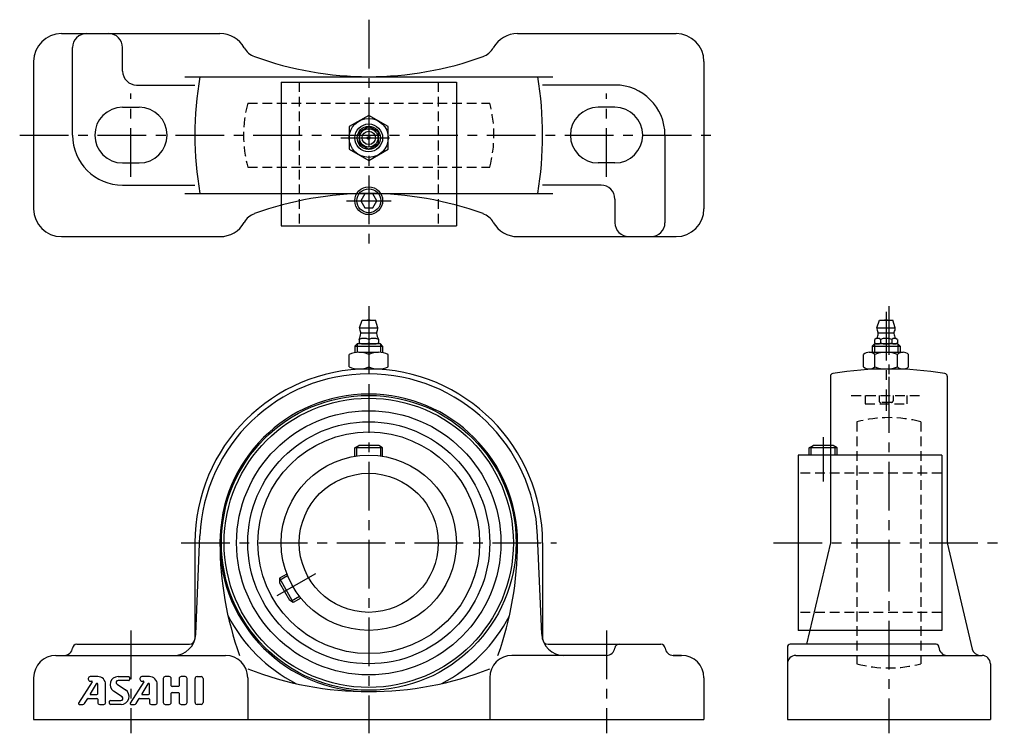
# Model space of a CAD drawing. Extents: x -125 to 229, y -5 to 252.
import ezdxf

# ---------------------------------------------------------------- set-up
doc = ezdxf.new("R2010")
doc.units = 0
doc.header["$LTSCALE"] = 14
doc.linetypes.add('CENTER', pattern=[2, 1.25, -0.25, 0.25, -0.25])
doc.linetypes.add('HIDDEN', pattern=[0.375, 0.25, -0.125])
doc.layers.get('0').update_dxf_attribs({"linetype": 'CONTINUOUS'})
for name, color, linetype in [('1', 3, 'CONTINUOUS'), ('CENTER', 1, 'CENTER'), ('HIDDEN', 3, 'HIDDEN')]:
    doc.layers.add(name, color=color, linetype=linetype)

msp = doc.modelspace()

# ---------------------------------------------------------------- linework, layer by layer
for p, q in [((-110.5, 246.6), (-53.5, 246.6)), ((53.5, 246.6), (110.5, 246.6)), ((-106.5, 210.1), (-106.5, 241.6)), ((-88.5, 233.1), (-88.5, 241.6)), ((-120.5, 236.6), (-120.5, 183.6)), ((120.5, 236.6), (120.5, 183.6)), ((-66.17, 231.1), (66.17, 231.1)), ((-83.5, 228.1), (-62.5, 228.1)), ((-31.5, 229.1), (-31.5, 177.5)), ((-31.5, 229.1), (31.5, 229.1)), ((31.5, 229.1), (31.5, 177.5)), ((88.5, 228.1), (62.5, 228.1)), ((-88.5, 220.1), (-82.5, 220.1)), ((88.5, 220.1), (82.5, 220.1)), ((-98.5, 210.1), (-98.5, 210.1)), ((-72.5, 210.1), (-72.5, 210.1)), ((72.5, 210.1), (72.5, 210.1)), ((98.5, 210.1), (98.5, 210.1)), ((106.5, 210.1), (106.5, 178.6)), ((-88.5, 200.1), (-82.5, 200.1)), ((88.5, 200.1), (82.5, 200.1)), ((-88.5, 192.1), (-62.5, 192.1)), ((83.5, 192.1), (62.5, 192.1)), ((-66.17, 189.1), (66.17, 189.1)), ((88.5, 187.1), (88.5, 178.6)), ((-31.5, 177.5), (31.5, 177.5)), ((-110.5, 173.6), (-53.5, 173.6)), ((53.5, 173.6), (110.5, 173.6)), ((-3.3, 140.8), (-2.4, 143.5)), ((-2.4, 143.5), (2.4, 143.5)), ((3.3, 140.8), (2.4, 143.5)), ((182.7, 140.8), (183.6, 143.5)), ((183.6, 143.5), (188.4, 143.5)), ((189.3, 140.8), (188.4, 143.5)), ((-3.3, 140.8), (3.3, 140.8)), ((-2.8, 139.05), (2.8, 139.05)), ((182.7, 140.8), (189.3, 140.8)), ((183.2, 139.05), (188.8, 139.05)), ((-5, 134.19), (-4.19, 135)), ((4.19, 135), (-4.19, 135)), ((-4.19, 135), (-4.19, 131.97)), ((-3.5, 136.63), (-3.5, 135.37)), ((-1.75, 135), (1.75, 135)), ((0, 136.63), (0, 135.37)), ((3.5, 136.63), (3.5, 135.37)), ((5, 134.19), (4.19, 135)), ((4.19, 135), (4.19, 131.97)), ((181, 134.19), (181.81, 135)), ((190.19, 135), (181.81, 135)), ((181.81, 135), (181.81, 132)), ((181.96, 135.37), (181.96, 136.63)), ((189.03, 135), (182.97, 135)), ((183.98, 136.63), (183.98, 135.37)), ((188.02, 136.63), (188.02, 135.37)), ((190.04, 136.63), (190.04, 135.37)), ((191, 134.19), (190.19, 135)), ((190.19, 135), (190.19, 132)), ((-7.01, 126.78), (-7.01, 131.22)), ((-5, 134.19), (-5, 131.86)), ((-5, 134.19), (5, 134.19)), ((-3.51, 132), (3.51, 132)), ((0, 131.22), (0, 126.78)), ((5, 134.19), (5, 131.86)), ((7.01, 126.78), (7.01, 131.22)), ((177.9, 126.78), (177.9, 131.22)), ((177.9, 126.78), (177.9, 131.22)), ((179.93, 132), (192.08, 132)), ((181, 134.19), (181, 132)), ((181, 134.19), (191, 134.19)), ((181.95, 126.78), (181.95, 131.22)), ((190.05, 126.78), (190.05, 131.22)), ((191, 134.19), (191, 132)), ((194.1, 126.78), (194.1, 131.22)), ((-3.51, 126), (3.51, 126)), ((179.93, 126), (192.08, 126)), ((166, 123.39), (166, 63.5)), ((208, 123.39), (208, 63.5)), ((-5, 97.7), (-3.61, 98.5)), ((5, 97.7), (-5, 97.7)), ((-5, 94.6), (-5, 97.7)), ((-4.3, 94.71), (-4.3, 98.1)), ((3.61, 98.5), (-3.61, 98.5)), ((5, 97.7), (3.61, 98.5)), ((4.3, 94.71), (4.3, 98.1)), ((5, 94.6), (5, 97.7)), ((158.4, 97.7), (159.79, 98.5)), ((168.4, 97.7), (158.4, 97.7)), ((158.4, 95), (158.4, 97.7)), ((159.1, 95), (159.1, 98.1)), ((167.01, 98.5), (159.79, 98.5)), ((168.4, 97.7), (167.01, 98.5)), ((167.7, 95), (167.7, 98.1)), ((168.4, 95), (168.4, 97.7)), ((206, 95), (154.4, 95)), ((154.4, 95), (154.4, 32)), ((206, 95), (206, 32)), ((-62.18, 30.66), (-60.68, 66.06)), ((62.18, 30.66), (60.68, 66.06)), ((-62.5, 63.5), (-62.5, 29)), ((62.5, 63.5), (62.5, 29)), ((166, 63.5), (157.44, 27)), ((208, 63.5), (216.96, 25.31)), ((-29.43, 52.28), (-32.12, 50.73)), ((-29.17, 51.62), (-32.12, 49.92)), ((-32.12, 50.73), (-27.12, 42.07)), ((-32.12, 50.73), (-32.12, 49.13)), ((-32.12, 49.13), (-28.5, 42.87)), ((-27.12, 42.07), (-28.5, 42.87)), ((-24.87, 44.17), (-27.82, 42.47)), ((-24.43, 43.62), (-27.12, 42.07)), ((206, 32), (154.4, 32)), ((-105, 27), (-64.5, 27)), ((64.5, 27), (105.03, 27)), ((150.5, 26), (150.5, 0)), ((204, 27), (151.5, 27)), ((205, 26), (205, 26)), ((-112.5, 23), (-51.5, 23)), ((85.5, 23), (51.5, 23)), ((109.5, 23), (112.5, 23)), ((112.5, 23), (109.5, 23)), ((153.5, 23), (220.5, 23)), ((153.5, 23), (154.12, 23)), ((219.88, 23), (220.5, 23)), ((223.5, 20), (223.5, 0)), ((-120.5, 15), (-120.5, 0)), ((-43.5, 15), (-43.5, 0)), ((43.5, 15), (43.5, 0)), ((120.5, 15), (120.5, 0)), ((-120.5, 0), (120.5, 0)), ((150.5, 0), (223.5, 0))]:
    msp.add_line(p, q)
for points in [[(0, 217.2), (-7.01, 213.15), (-7.01, 205.05), (0, 201), (7.01, 205.05), (7.01, 213.15)], [(-3.5, 207.08), (0, 205.06), (3.5, 207.08), (3.5, 211.12), (0, 213.14), (-3.5, 211.12)], [(-1.44, 189), (-2.89, 186.5), (-1.44, 184), (1.44, 184), (2.89, 186.5), (1.44, 189)]]:
    msp.add_lwpolyline(points, close=True)
for centre, radius in [((0, 209.1), 7.01), ((0, 209.1), 5), ((0, 209.1), 4.19), ((0, 209.1), 3.3), ((0, 209.1), 2.4), ((0, 209.1), 0.555), ((0, 186.5), 5), ((0, 186.5), 4.3), ((0, 63.5), 53), ((0, 63.5), 52), ((0, 63.5), 47.5), ((0, 63.5), 43.51), ((0, 63.5), 39.85), ((0, 63.5), 31.5), ((0, 63.5), 25)]:
    msp.add_circle(centre, radius)
for centre, radius, start, end in [((-110.5, 236.6), 10, 90, 180), ((-101.5, 241.6), 5, 90, 180), ((-93.5, 241.6), 5, 0, 90), ((-53.5, 236.6), 10, 29.3238, 90), ((53.5, 236.6), 10, 90, 150.6762), ((110.5, 236.6), 10, 0, 90), ((-38.68, 244.93), 7, 209.3238, 249.9838), ((38.68, 244.93), 7, 290.0162, 330.6762), ((0, 351.1), 120, 249.9838, 290.0162), ((-83.5, 233.1), 5, 180, 270), ((63.5, 210.1), 126, 170.4059, 189.5941), ((-63.5, 210.1), 126, 350.4059, 9.5941), ((88.5, 210.1), 18, 0, 90), ((-88.5, 210.1), 10, 90, 180), ((-82.5, 210.1), 10, 0, 90), ((82.5, 210.1), 10, 90, 180), ((88.5, 210.1), 10, 0, 90), ((-88.5, 210.1), 18, 180, 270), ((-88.5, 210.1), 10, 180, 270), ((-82.5, 210.1), 10, 270, 0), ((82.5, 210.1), 10, 180, 270), ((88.5, 210.1), 10, 270, 0), ((83.5, 187.1), 5, 0, 90), ((0, 69.1), 120, 69.9838, 110.0162), ((-110.5, 183.6), 10, 180, 270), ((-38.68, 175.27), 7, 110.0162, 150.6762), ((38.68, 175.27), 7, 29.3238, 69.9838), ((110.5, 183.6), 10, 270, 0), ((-53.5, 183.6), 10, 270, 330.6762), ((53.5, 183.6), 10, 209.3238, 270), ((93.5, 178.6), 5, 180, 270), ((101.5, 178.6), 5, 270, 0), ((0, 142.01), 1.59, 69.555, 110.445), ((186, 142.01), 1.59, 69.555, 110.445), ((-8.79, 139.42), 6, 332.3723, 353.8983), ((0, 140.8), 3.3, 180, 208.0616), ((-3.62, 138.87), 0.8, 353.8983, 28.0616), ((3.62, 138.87), 0.8, 151.9384, 186.1017), ((8.79, 139.42), 6, 186.1017, 207.6277), ((0, 140.8), 3.3, 331.9384, 0), ((186, 140.8), 3.3, 180, 208.0616), ((177.21, 139.42), 6, 336.1715, 353.8983), ((182.38, 138.87), 0.8, 353.8983, 28.0616), ((189.62, 138.87), 0.8, 151.9384, 186.1017), ((194.79, 139.42), 6, 186.1017, 203.8285), ((186, 140.8), 3.3, 331.9384, 0), ((-1.75, 132.68), 4.32, 66.1022, 113.8978), ((-1.75, 139.32), 4.32, 246.1022, 293.8978), ((1.75, 132.68), 4.32, 66.1022, 113.8978), ((1.75, 139.32), 4.32, 246.1022, 293.8978), ((182.97, 135.44), 1.56, 49.7398, 130.2602), ((182.97, 136.56), 1.56, 229.7398, 310.2602), ((186, 131.3), 5.7, 69.2291, 110.7709), ((186, 140.7), 5.7, 249.2291, 290.7709), ((189.03, 135.44), 1.56, 49.7398, 130.2602), ((189.03, 136.56), 1.56, 229.7398, 310.2602), ((-3.51, 123.72), 8.28, 64.9424, 115.0576), ((3.51, 123.72), 8.28, 64.9424, 115.0576), ((179.93, 128.98), 3.02, 47.8966, 132.1034), ((186, 121.08), 10.91, 68.2132, 111.7868), ((192.08, 128.98), 3.02, 47.8966, 132.1034), ((0, 63.5), 62.5, 0, 180), ((0, 63.5), 60.74, 2.4153, 177.5847), ((-3.51, 134.28), 8.28, 244.9424, 295.0576), ((3.51, 134.28), 8.28, 244.9424, 295.0576), ((167, 123.39), 1, 99.2069, 180), ((187, 0), 126, 80.7931, 99.2069), ((179.93, 129.02), 3.02, 227.8966, 312.1034), ((186, 136.91), 10.91, 248.2132, 291.7868), ((192.08, 129.02), 3.02, 227.8966, 312.1034), ((207, 123.39), 1, 0, 80.7931), ((0, 63.5), 53.5, 0, 270), ((66.5, 63.5), 120, 180, 199.7246), ((-66.5, 63.5), 120, 340.2754, 0), ((0, 63.5), 57, 207.4292, 242.5708), ((0, 63.5), 57, 297.4292, 332.5708), ((-70.17, 31), 8, 270, 357.5847), ((-64.5, 29), 2, 270, 0), ((70.17, 31), 8, 182.4153, 270), ((64.5, 29), 2, 180, 270), ((-109.47, 26), 3, 270, 353.6206), ((-105, 25.5), 1.5, 90, 173.6206), ((85.5, 26), 3, 270, 353.6206), ((89.97, 25.5), 1.5, 90, 173.6206), ((105.03, 25.5), 1.5, 6.3794, 90), ((109.5, 26), 3, 186.3794, 270), ((151.5, 26), 1, 90, 180), ((204, 26), 1, 0, 90), ((208, 26), 3, 180, 270), ((219.88, 26), 3, 193.2011, 270), ((-112.5, 15), 8, 90, 180), ((-51.5, 15), 8, 0, 90), ((51.5, 15), 8, 90, 180), ((112.5, 15), 8, 0, 90), ((153.5, 20), 3, 90, 180), ((220.5, 20), 3, 0, 90), ((0, 130), 120, 248.7462, 270), ((0, 130), 120, 270, 291.2538)]:
    msp.add_arc(centre, radius, start, end)
at = {"layer": '1'}
for p, q in [((187, 123.24), (187, 113.5)), ((-100.86, 14.68), (-100.86, 14.45)), ((-97.45, 15.39), (-100.15, 15.39)), ((-90.15, 15.39), (-86.3, 15.39)), ((-86.02, 15.1), (-86.02, 14.25)), ((-82.29, 14.68), (-82.29, 14.45)), ((-78.88, 15.39), (-81.58, 15.39)), ((-73.88, 14.68), (-73.88, 6.1)), ((-71.73, 15.39), (-73.16, 15.39)), ((-71.02, 12.1), (-71.02, 14.68)), ((-68.16, 14.68), (-68.16, 12.1)), ((-66.02, 15.39), (-67.45, 15.39)), ((-65.3, 6.1), (-65.3, 14.68)), ((-62.45, 6.1), (-62.45, 14.68)), ((-61.73, 15.39), (-60.3, 15.39)), ((-59.59, 14.68), (-59.59, 6.1)), ((-99.42, 13.51), (-104.31, 5.83)), ((-97.98, 12.84), (-100.17, 9.18)), ((-100.15, 13.73), (-99.54, 13.73)), ((-97.45, 9.25), (-97.45, 12.69)), ((-94.59, 6.1), (-94.59, 12.53)), ((-90.48, 12.65), (-87.44, 10.62)), ((-86.3, 13.96), (-90.09, 13.96)), ((-80.85, 13.51), (-85.74, 5.83)), ((-79.41, 12.84), (-81.6, 9.18)), ((-81.58, 13.73), (-80.97, 13.73)), ((-78.88, 9.25), (-78.88, 12.69)), ((-76.02, 6.1), (-76.02, 12.53)), ((-68.45, 11.82), (-70.73, 11.82)), ((-102.24, 5.71), (-101.06, 7.47)), ((-100.94, 7.53), (-97.73, 7.53)), ((-100.05, 8.96), (-97.73, 8.96)), ((-97.45, 7.25), (-97.45, 6.1)), ((-88.7, 8.13), (-91.74, 10.16)), ((-83.66, 5.71), (-82.49, 7.47)), ((-82.37, 7.53), (-79.16, 7.53)), ((-81.48, 8.96), (-79.16, 8.96)), ((-78.88, 7.25), (-78.88, 6.1)), ((-71.02, 6.1), (-71.02, 9.39)), ((-70.73, 9.68), (-68.45, 9.68)), ((-68.16, 9.39), (-68.16, 6.1)), ((-104.07, 5.39), (-102.83, 5.39)), ((-96.73, 5.39), (-95.3, 5.39)), ((-93.16, 5.68), (-93.16, 6.53)), ((-92.88, 6.82), (-89.09, 6.82)), ((-89.03, 5.39), (-92.88, 5.39)), ((-85.5, 5.39), (-84.26, 5.39)), ((-78.16, 5.39), (-76.73, 5.39)), ((-73.16, 5.39), (-71.73, 5.39)), ((-67.45, 5.39), (-66.02, 5.39)), ((-60.3, 5.39), (-61.73, 5.39))]:
    msp.add_line(p, q, dxfattribs=at)
for centre, radius, start, end in [((-100.15, 14.68), 0.714, 90, 180), ((-100.15, 14.45), 0.714, 180, 270), ((-97.45, 12.53), 2.86, 0, 90), ((-90.15, 12.53), 2.86, 90, 236.3099), ((-86.3, 15.1), 0.286, 0, 90), ((-86.3, 14.25), 0.286, 270, 0), ((-81.58, 14.68), 0.714, 90, 180), ((-81.58, 14.45), 0.714, 180, 270), ((-78.88, 12.53), 2.86, 0, 90), ((-73.16, 14.68), 0.714, 90, 180), ((-71.73, 14.68), 0.714, 0, 90), ((-67.45, 14.68), 0.714, 90, 180), ((-66.02, 14.68), 0.714, 0, 90), ((-61.73, 14.68), 0.714, 90, 180), ((-60.3, 14.68), 0.714, 0, 90), ((-99.54, 13.59), 0.143, 327.5288, 90), ((-97.73, 12.69), 0.286, 0, 149.0362), ((-90.09, 13.25), 0.714, 90, 236.3099), ((-89.03, 8.25), 2.86, 270, 56.3099), ((-80.97, 13.59), 0.143, 327.5288, 90), ((-79.16, 12.69), 0.286, 0, 149.0362), ((-70.73, 12.1), 0.286, 180, 270), ((-68.45, 12.1), 0.286, 270, 0), ((-100.94, 7.39), 0.143, 90, 146.3099), ((-100.05, 9.1), 0.143, 149.0362, 270), ((-97.73, 9.25), 0.286, 270, 0), ((-97.73, 7.25), 0.286, 0, 90), ((-89.09, 7.53), 0.714, 270, 56.3099), ((-82.37, 7.39), 0.143, 90, 146.3099), ((-81.48, 9.1), 0.143, 149.0362, 270), ((-79.16, 9.25), 0.286, 270, 0), ((-79.16, 7.25), 0.286, 0, 90), ((-70.73, 9.39), 0.286, 90, 180), ((-68.45, 9.39), 0.286, 0, 90), ((-104.07, 5.68), 0.286, 147.5288, 270), ((-102.83, 6.1), 0.714, 270, 326.3099), ((-96.73, 6.1), 0.714, 180, 270), ((-95.3, 6.1), 0.714, 270, 0), ((-92.88, 6.53), 0.286, 90, 180), ((-92.88, 5.68), 0.286, 180, 270), ((-85.5, 5.68), 0.286, 147.5288, 270), ((-84.26, 6.1), 0.714, 270, 326.3099), ((-78.16, 6.1), 0.714, 180, 270), ((-76.73, 6.1), 0.714, 270, 0), ((-73.16, 6.1), 0.714, 180, 270), ((-71.73, 6.1), 0.714, 270, 0), ((-67.45, 6.1), 0.714, 180, 270), ((-66.02, 6.1), 0.714, 270, 0), ((-61.73, 6.1), 0.714, 180, 270), ((-60.3, 6.1), 0.714, 270, 0)]:
    msp.add_arc(centre, radius, start, end, dxfattribs=at)
at = {"layer": 'CENTER'}
for p, q in [((0, 251.6), (0, 168.6)), ((-85.5, 195.1), (-85.5, 225.1)), ((85.5, 195.1), (85.5, 225.1)), ((-125.5, 210.1), (125.5, 210.1)), ((-10.01, 209.1), (10.01, 209.1)), ((-8, 186.5), (8, 186.5)), ((0, 148.6), (0, -5)), ((186, 146.6), (186, 111)), ((187, 148.6), (187, 63.5)), ((163.4, 101.5), (163.4, 85.5)), ((-67.5, 63.5), (67.5, 63.5)), ((145.5, 63.5), (228.5, 63.5)), ((187, 63.5), (187, -5)), ((-32.91, 44.5), (-19.05, 52.5)), ((-85.5, 32), (-85.5, -5)), ((85.5, 32), (85.5, -5))]:
    msp.add_line(p, q, dxfattribs=at)
at = {"layer": 'HIDDEN'}
for p, q in [((-25, 229.1), (-25, 177.5)), ((25, 229.1), (25, 177.5)), ((-43.51, 221.6), (43.51, 221.6)), ((-43.51, 198.6), (43.51, 198.6)), ((173.5, 116.5), (198.5, 116.5)), ((178.5, 116.5), (178.5, 113.5)), ((178.5, 113.5), (193.5, 113.5)), ((183.5, 116.5), (183.5, 114.5)), ((188, 114), (184, 114)), ((188.5, 116.5), (188.5, 114.5)), ((193.5, 116.5), (193.5, 113.5)), ((175.5, 107.01), (175.5, 19.99)), ((198.5, 107.01), (198.5, 19.99)), ((206, 88.5), (154.4, 88.5)), ((206, 38.5), (154.4, 38.5))]:
    msp.add_line(p, q, dxfattribs=at)
for centre, radius, start, end in [((0, 210.1), 45, 165.1935, 194.8065), ((0, 210.1), 45, 345.1935, 14.8065), ((184, 114.5), 0.5, 180, 270), ((188, 114.5), 0.5, 270, 0), ((187, 63.5), 45, 75.1935, 104.8065), ((187, 63.5), 45, 255.1935, 284.8065)]:
    msp.add_arc(centre, radius, start, end, dxfattribs=at)

doc.saveas('drawing.dxf')
